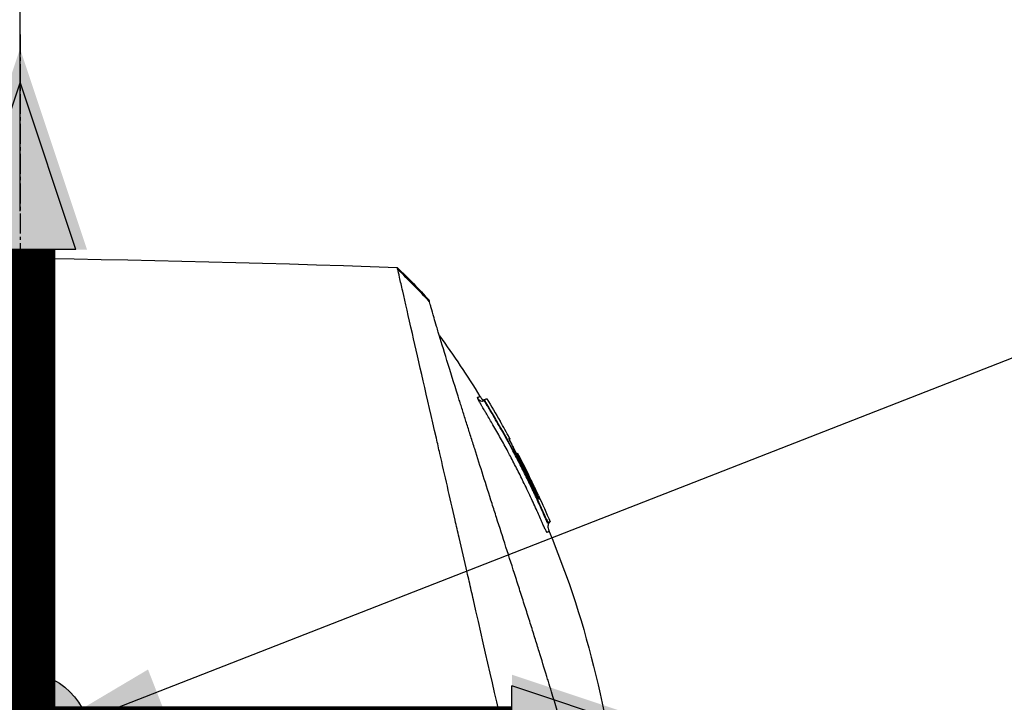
# Model space of a CAD drawing. Header units: millimetres. Extents: x 0 to 4378, y 0 to 2376.
# Tile 224 of 256: x 1645 to 1729, y 1592 to 1650. Entities that reach past the tile are written whole.
import ezdxf

# ---------------------------------------------------------------- set-up
doc = ezdxf.new("R2010")
doc.units = ezdxf.units.MM
doc.header["$LTSCALE"] = 0.2
doc.linetypes.add('CENTER2', pattern=[1.125, 0.75, -0.125, 0.125, -0.125])
for name, color, linetype in [('02_Center Line', 1, 'CENTER2'), ('07_Special Line2', 76, 'Continuous'), ('12_Before Rev.Num.', 5, 'Continuous')]:
    doc.layers.add(name, color=color, linetype=linetype)
doc.layers.add('14_Mark', color=7, linetype='Continuous', true_color=0xe03c31)
doc.styles.add('Rainbow-5.0 Style', font='malgunsl.ttf')
doc.dimstyles.new('Rainbow-5.0 Style', dxfattribs={"dimtxt": 4, "dimasz": 2.5, "dimexe": 1, "dimexo": 1, "dimgap": 1, "dimtad": 1, "dimdsep": 46, "dimtxsty": 'Rainbow-5.0 Style', "dimcen": 0, "dimclrd": 251, "dimclre": 251, "dimclrt": 7, "dimazin": 3, "dimtp": 0.1, "dimtm": 0.1, "dimtfac": 0.61, "dimtmove": 0, "dimatfit": 3, "dimfxl": 1, "dimlwd": -1, "dimlwe": -1, "dimarcsym": 1})

# ---------------------------------------------------------------- blocks, each defined once
blk = doc.blocks.new('A$C87452269')
for p, q in [((34.874, 1023.623), (34.874, 1023.623)), ((39.542, 1015.311), (39.509, 1015.277)), ((39.679, 1015.043), (39.653, 1015.016)), ((44.222, 1006.86), (44.159, 1006.835)), ((44.79, 1005.093), (44.818, 1005.121)), ((44.908, 1004.806), (44.956, 1004.854)), ((45.133, 1004.925), (45.085, 1004.877))]:
    blk.add_line(p, q)
for centre, radius, start, end in [((-30.499, 972.597), 82.251, 28.65418, 29.79857), ((-29.836, 972.952), 81.499, 25.8226, 27.58961)]:
    blk.add_arc(centre, radius, start, end)
for centre, major_axis, ratio, start_param, end_param in [((15.153, 987.976), (-32.061, 52.728), 0.606634, 5.046093, 5.111834), ((-25.386, 986.906), (66.266, 26.567), 0.000011, 0.000002, 0.010494), ((-27.095, 984.45), (68.777, 27.59), 0.000012, 0.010242, 0.035277), ((42.269, 1010.635), (-0.0464, 0.0886), 0.999416, 4.712389, 6.054856), ((42.355, 1010.644), (-0.128, 0.063), 0.594731, 5.762809, 5.790684), ((-27.844, 982.574), (70.243, 28.124), 0.000013, 0.010001, 0.034555), ((-29.17, 973.168), (-33.667, 73.33), 1, 4.712389, 4.762315), ((-29.467, 973.086), (37.396, -71.919), 1, 1.521054, 1.570796), ((44.837, 1005.129), (-0.119, 0.275), 0.068449, 1.568978, 3.139771)]:
    blk.add_ellipse(centre, major_axis=major_axis, ratio=ratio, start_param=start_param, end_param=end_param)
for points in [[(-41.272, 1027.473), (-16.809, 1027.718), (7.666, 1027.415), (32.116, 1026.563)], [(32.116, 1026.563), (33.043, 1025.653), (33.951, 1024.722), (34.837, 1023.773)], [(35.702, 1020.755), (36.916, 1019.076), (38.071, 1017.351), (39.158, 1015.588)], [(39.455, 1015.227), (39.261, 1015.08), (39.119, 1015.212), (38.978, 1015.401)], [(39.457, 1015.228), (39.456, 1015.228), (39.455, 1015.227), (39.455, 1015.227)], [(39.501, 1015.269), (39.504, 1015.272), (39.506, 1015.274), (39.508, 1015.277)], [(39.508, 1015.277), (39.508, 1015.277), (39.508, 1015.277), (39.508, 1015.277)], [(39.51, 1015.268), (39.51, 1015.268), (39.51, 1015.268), (39.51, 1015.268)], [(39.51, 1015.268), (39.51, 1015.268), (39.51, 1015.268), (39.51, 1015.268)], [(39.747, 1015.393), (40.133, 1014.758), (40.511, 1014.118), (40.88, 1013.474)], [(40.88, 1013.474), (40.884, 1013.467), (40.887, 1013.459), (40.889, 1013.451)], [(41.639, 1012.023), (41.647, 1012.009), (41.65, 1011.992), (41.65, 1011.975)], [(42.257, 1010.734), (42.258, 1010.735), (42.259, 1010.735), (42.259, 1010.735)], [(42.452, 1010.482), (42.45, 1010.481), (42.422, 1010.466), (42.389, 1010.45)], [(44.141, 1007.157), (44.483, 1006.418), (44.814, 1005.674), (45.133, 1004.925)], [(44.159, 1006.835), (44.159, 1006.836), (44.158, 1006.838), (44.158, 1006.839)], [(45.133, 1004.925), (45.133, 1004.925), (45.074, 1004.901), (44.956, 1004.854)], [(45.053, 1004.084), (45.053, 1004.084), (45.053, 1004.084), (45.053, 1004.084)]]:
    blk.add_open_spline(points, degree=3)
for points, knots in [([(-41.272, 1027.473), (-41.272, 1027.473), (-41.208, 1027.408), (-40.955, 1027.155), (-40.765, 1026.966), (-40.02, 1026.22), (-39.291, 1025.492), (-38.108, 1024.308), (-37.83, 1024.03), (-37.205, 1023.406), (-36.854, 1023.054), (-35.505, 1021.706), (-34.409, 1020.609), (-32.912, 1019.112), (-32.592, 1018.793), (-31.518, 1017.719), (-30.742, 1016.942), (-29.081, 1015.282), (-28.193, 1014.394), (-26.812, 1013.013), (-26.334, 1012.535), (-25.351, 1011.552), (-24.844, 1011.045), (-23.802, 1010.003), (-23.266, 1009.466), (-21.573, 1007.774), (-20.398, 1006.599), (-18.588, 1004.789), (-17.963, 1004.164), (-16.677, 1002.878), (-16.017, 1002.218), (-14.663, 1000.864), (-13.968, 1000.169), (-12.915, 999.116), (-12.558, 998.759), (-11.455, 997.656), (-10.706, 996.907), (-8.325, 994.527), (-6.684, 992.884), (-4.635, 990.837), (-4.233, 990.435), (-3.294, 989.496), (-2.757, 988.958), (-1.865, 988.066), (-1.538, 987.74), (-1.104, 987.306), (-1.041, 987.243), (-0.903, 987.104), (-0.831, 987.032), (-0.506, 986.707), (-0.311, 986.512), (0.042, 986.159), (0.138, 986.063), (0.424, 985.777), (0.57, 985.631), (0.88, 985.322), (1.032, 985.17), (1.285, 984.917), (1.385, 984.816), (1.575, 984.626), (1.657, 984.545), (1.854, 984.348), (1.96, 984.241), (2.158, 984.043), (2.248, 983.953), (3.605, 982.598), (4.869, 981.333), (6.936, 979.265), (7.741, 978.46), (9.311, 976.891), (10.077, 976.125), (11.207, 974.994), (11.575, 974.627), (12.675, 973.526), (13.407, 972.795), (16.868, 969.334), (19.539, 966.663), (22.236, 963.966), (22.373, 963.829), (22.646, 963.556), (22.782, 963.42), (23.052, 963.15), (23.187, 963.015), (23.428, 962.774), (23.535, 962.667), (24.187, 962.016), (24.728, 961.474), (25.412, 960.79), (25.563, 960.639), (25.843, 960.359), (25.973, 960.229), (26.233, 959.969), (26.363, 959.839), (26.658, 959.544), (26.823, 959.38), (27.143, 959.06), (27.298, 958.905), (27.626, 958.576), (27.798, 958.404), (28.049, 958.153), (28.127, 958.075), (28.317, 957.885), (28.429, 957.773), (28.67, 957.532), (28.8, 957.402), (29.115, 957.087), (29.3, 956.902), (29.68, 956.522), (29.874, 956.328), (30.458, 955.744), (30.843, 955.359), (31.312, 954.891), (31.4, 954.802), (31.629, 954.574), (31.767, 954.435), (32.053, 954.149), (32.199, 954.003), (32.5, 953.703), (32.654, 953.548), (32.959, 953.243), (33.11, 953.093), (33.402, 952.8), (33.544, 952.658), (33.961, 952.242), (34.231, 951.972), (34.745, 951.458), (34.989, 951.213), (35.453, 950.749), (35.673, 950.529), (36.289, 949.913), (36.674, 949.529), (37.36, 948.843), (37.666, 948.536), (38.21, 947.992), (38.451, 947.751), (38.878, 947.325), (39.066, 947.136), (39.322, 946.881), (39.397, 946.805), (39.609, 946.594), (39.739, 946.464), (40.075, 946.127), (40.265, 945.938), (40.675, 945.528), (40.862, 945.341), (41.05, 945.153), (41.097, 945.106), (41.143, 945.059), (41.155, 945.048), (41.17, 945.032), (41.174, 945.029), (41.174, 945.029)], [-21.000836, -21.000836, -21.000836, -21.000836, -20.328863, -20.328863, -19.655828, -19.655828, -18.308332, -18.308332, -17.924512, -17.924512, -17.485993, -17.485993, -16.316696, -16.316696, -16.006668, -16.006668, -15.296307, -15.296307, -14.534305, -14.534305, -14.139555, -14.139555, -13.730091, -13.730091, -13.30546, -13.30546, -12.401825, -12.401825, -11.929878, -11.929878, -11.437802, -11.437802, -10.9252, -10.9252, -10.663362, -10.663362, -10.117833, -10.117833, -8.934625, -8.934625, -8.645977, -8.645977, -8.260408, -8.260408, -8.006475, -8.006475, -7.961161, -7.961161, -7.91407, -7.91407, -7.778509, -7.778509, -7.724161, -7.724161, -7.666804, -7.666804, -7.602838, -7.602838, -7.565627, -7.565627, -7.532521, -7.532521, -7.488032, -7.488032, -7.450837, -7.450837, -6.924212, -6.924212, -6.587553, -6.587553, -6.265466, -6.265466, -6.109966, -6.109966, -5.79866, -5.79866, -4.627003, -4.627003, -4.564096, -4.564096, -4.501625, -4.501625, -4.439084, -4.439084, -4.389917, -4.389917, -4.135415, -4.135415, -4.06302, -4.06302, -4.00074, -4.00074, -3.938004, -3.938004, -3.858125, -3.858125, -3.782258, -3.782258, -3.697501, -3.697501, -3.658476, -3.658476, -3.601749, -3.601749, -3.53559, -3.53559, -3.439968, -3.439968, -3.337887, -3.337887, -3.131131, -3.131131, -3.082568, -3.082568, -3.005474, -3.005474, -2.922888, -2.922888, -2.834293, -2.834293, -2.74619, -2.74619, -2.661641, -2.661641, -2.496608, -2.496608, -2.34096, -2.34096, -2.194458, -2.194458, -1.921626, -1.921626, -1.681164, -1.681164, -1.470918, -1.470918, -1.287493, -1.287493, -1.207074, -1.207074, -1.056347, -1.056347, -0.792008, -0.792008, -0.395398, -0.395398, -0.197631, -0.197631, -0.099394, -0.099394, 0, 0, 0, 0]), ([(32.153, 1026.4), (32.153, 1026.403), (32.152, 1026.406), (32.15, 1026.414), (32.149, 1026.417), (32.147, 1026.426), (32.146, 1026.433), (32.142, 1026.45), (32.139, 1026.462), (32.132, 1026.492), (32.128, 1026.51), (32.119, 1026.55), (32.116, 1026.563), (32.116, 1026.563)], [0.000006, 0.000006, 0.000006, 0.000006, 0.0077656, 0.0077656, 0.0144608, 0.0144608, 0.0278513, 0.0278513, 0.0546324, 0.0546324, 0.1081958, 0.1081958, 0.2108493, 0.2108493, 0.2108493, 0.2108493]), ([(45.279, 969.112), (45.158, 969.646), (45.043, 970.163), (44.785, 971.297), (44.644, 971.896), (44.369, 973.079), (44.085, 974.391), (43.461, 977.052), (43.301, 977.712), (43.101, 978.601), (43.048, 978.841), (42.939, 979.326), (42.879, 979.591), (42.736, 980.218), (42.647, 980.598), (42.532, 981.1), (42.503, 981.229), (42.365, 981.831), (42.253, 982.324), (41.958, 983.613), (41.772, 984.419), (40.768, 988.8), (39.737, 993.246), (38.542, 998.537), (38.484, 998.794), (38.363, 999.324), (38.302, 999.588), (38.184, 1000.101), (38.125, 1000.354), (37.834, 1001.611), (37.606, 1002.602), (37.269, 1004.074), (37.157, 1004.563), (36.594, 1007.015), (36.158, 1008.914), (35.644, 1011.162), (35.544, 1011.599), (34.642, 1015.545), (33.95, 1018.558), (33.07, 1022.401), (32.79, 1023.614), (32.474, 1025.005), (32.388, 1025.393), (32.245, 1026.017), (32.187, 1026.255), (32.153, 1026.4)], [0, 0, 0, 0, 0.224226, 0.224226, 0.438481, 0.438481, 0.643813, 0.643813, 0.718212, 0.718212, 0.74576, 0.74576, 0.776284, 0.776284, 0.820204, 0.820204, 0.834927, 0.834927, 0.896521, 0.896521, 0.995652, 0.995652, 1.428405, 1.428405, 1.450296, 1.450296, 1.471663, 1.471663, 1.492327, 1.492327, 1.574835, 1.574835, 1.616316, 1.616316, 1.784634, 1.784634, 1.826029, 1.826029, 2.164003, 2.164003, 2.373598, 2.373598, 2.479923, 2.479923, 2.586935, 2.586935, 2.586935, 2.586935]), ([(-41.463, 1025.683), (-41.463, 1025.683), (-41.463, 1025.683), (-40.702, 1024.922), (-40.259, 1024.479), (-39.525, 1023.745), (-39.352, 1023.572), (-37.708, 1021.928), (-35.653, 1019.873), (-32.572, 1016.792), (-31.861, 1016.081), (-29.383, 1013.603), (-27.504, 1011.724), (-24.501, 1008.721), (-23.423, 1007.643), (-21.16, 1005.38), (-19.969, 1004.189), (-17.452, 1001.672), (-16.121, 1000.341), (-13.316, 997.536), (-11.838, 996.058), (-9.577, 993.797), (-8.801, 993.022), (-6.721, 990.941), (-5.411, 989.632), (-3.783, 988.003), (-3.457, 987.678), (-2.924, 987.144), (-2.726, 986.947), (-2.315, 986.536), (-2.157, 986.378), (-1.816, 986.036), (-1.636, 985.856), (-1.299, 985.52), (-1.143, 985.364), (-0.705, 984.926), (-0.424, 984.645), (-0.065, 984.285), (0.014, 984.207), (0.184, 984.036), (0.274, 983.947), (0.584, 983.637), (0.738, 983.483), (1.337, 982.884), (1.745, 982.476), (3.801, 980.42), (5.458, 978.763), (7.862, 976.359), (8.622, 975.599), (10.836, 973.384), (12.284, 971.937), (15.025, 969.196), (16.324, 967.897), (18.192, 966.029), (18.775, 965.446), (20.485, 963.736), (21.6, 962.621), (23.703, 960.518), (24.695, 959.527), (26.555, 957.666), (27.429, 956.792), (28.668, 955.554), (29.054, 955.167), (29.791, 954.431), (30.141, 954.08), (31.134, 953.088), (31.756, 952.465), (32.881, 951.341), (33.387, 950.834), (34.718, 949.503), (35.495, 948.726), (36.442, 947.779), (36.688, 947.533), (37.328, 946.893), (37.691, 946.53), (38.488, 945.733), (38.856, 945.365), (39.168, 945.053), (39.223, 944.998), (39.341, 944.881), (39.394, 944.827), (39.465, 944.756), (39.483, 944.738), (39.483, 944.738)], [-15.738203, -15.738203, -15.738203, -15.738203, -14.793481, -14.793481, -14.173934, -14.173934, -13.996984, -13.996984, -12.579476, -12.579476, -12.176243, -12.176243, -11.215253, -11.215253, -10.695697, -10.695697, -10.142358, -10.142358, -9.539575, -9.539575, -8.883963, -8.883963, -8.543526, -8.543526, -7.972636, -7.972636, -7.829924, -7.829924, -7.73886, -7.73886, -7.680875, -7.680875, -7.616244, -7.616244, -7.560081, -7.560081, -7.459116, -7.459116, -7.430908, -7.430908, -7.397967, -7.397967, -7.318024, -7.318024, -7.146824, -7.146824, -6.455961, -6.455961, -6.135134, -6.135134, -5.518203, -5.518203, -4.951279, -4.951279, -4.691225, -4.691225, -4.182012, -4.182012, -3.710062, -3.710062, -3.272291, -3.272291, -3.069642, -3.069642, -2.879581, -2.879581, -2.522736, -2.522736, -2.208798, -2.208798, -1.659444, -1.659444, -1.453529, -1.453529, -1.091939, -1.091939, -0.546675, -0.546675, -0.410051, -0.410051, -0.205023, -0.205023, 0, 0, 0, 0]), ([(34.874, 1023.623), (34.851, 1023.714), (34.839, 1023.764), (34.838, 1023.772), (34.837, 1023.773), (34.837, 1023.773), (34.837, 1023.773)], [0.0004853, 0.0004853, 0.0004853, 0.0004853, 0.914072, 0.914072, 0.914072, 0.9967356, 0.9967356, 0.9967356, 0.9967356]), ([(48.807, 978.945), (48.62, 979.551), (48.423, 980.188), (48.017, 981.502), (47.806, 982.183), (47.156, 984.287), (46.697, 985.771), (45.906, 988.335), (45.581, 989.385), (45.163, 990.74), (45.074, 991.029), (44.942, 991.457), (44.897, 991.604), (44.633, 992.458), (44.413, 993.169), (44.077, 994.257), (43.956, 994.645), (43.704, 995.456), (43.574, 995.872), (43.309, 996.717), (43.172, 997.149), (42.895, 998.018), (42.756, 998.453), (42.479, 999.316), (42.341, 999.746), (41.642, 1001.92), (41.094, 1003.628), (40.439, 1005.68), (40.314, 1006.072), (39.933, 1007.268), (39.681, 1008.061), (39.187, 1009.613), (38.946, 1010.373), (38.597, 1011.475), (38.484, 1011.832), (38.262, 1012.535), (38.154, 1012.879), (37.942, 1013.551), (37.837, 1013.884), (37.632, 1014.536), (37.529, 1014.862), (37.387, 1015.316), (37.341, 1015.46), (36.595, 1017.839), (36.024, 1019.683), (35.561, 1021.221), (35.512, 1021.384), (35.385, 1021.812), (35.312, 1022.06), (35.149, 1022.619), (35.069, 1022.9), (34.976, 1023.236), (34.95, 1023.334), (34.906, 1023.5), (34.888, 1023.569), (34.874, 1023.623)], [0.00002, 0.00002, 0.00002, 0.00002, 0.259158, 0.259158, 0.518708, 0.518708, 1.038075, 1.038075, 1.384705, 1.384705, 1.477831, 1.477831, 1.526561, 1.526561, 1.759973, 1.759973, 1.890971, 1.890971, 2.029156, 2.029156, 2.171186, 2.171186, 2.316283, 2.316283, 2.460898, 2.460898, 3.049329, 3.049329, 3.189055, 3.189055, 3.478614, 3.478614, 3.769885, 3.769885, 3.913253, 3.913253, 4.056001, 4.056001, 4.19686, 4.19686, 4.341119, 4.341119, 4.411312, 4.411312, 5.498875, 5.498875, 5.634552, 5.634552, 5.872375, 5.872375, 6.229939, 6.229939, 6.408513, 6.408513, 6.587137, 6.587137, 6.587137, 6.587137]), ([(38.978, 1015.401), (38.967, 1015.428), (38.959, 1015.45), (38.954, 1015.467), (38.95, 1015.479), (38.948, 1015.493), (38.949, 1015.497), (38.949, 1015.499), (38.949, 1015.5), (38.95, 1015.501), (38.951, 1015.503), (38.953, 1015.504), (38.958, 1015.506), (38.961, 1015.508), (38.969, 1015.51), (38.973, 1015.512), (38.974, 1015.513), (38.974, 1015.513), (38.975, 1015.513), (38.992, 1015.52), (39.006, 1015.526), (39.021, 1015.532), (39.022, 1015.532), (39.022, 1015.533), (39.023, 1015.533), (39.053, 1015.545), (39.076, 1015.554), (39.096, 1015.563), (39.097, 1015.563), (39.097, 1015.563), (39.097, 1015.563), (39.139, 1015.58), (39.158, 1015.588), (39.158, 1015.588)], [0, 0, 0, 0, 0.03125, 0.03125, 0.03125, 0.0538826, 0.0538826, 0.0538826, 0.0625, 0.0625, 0.0625, 0.09375, 0.09375, 0.09375, 0.1203995, 0.1203995, 0.1203995, 0.125, 0.125, 0.125, 0.2456137, 0.2456137, 0.2456137, 0.25, 0.25, 0.25, 0.4970952, 0.4970952, 0.4970952, 0.5, 0.5, 0.5, 0.9991339, 0.9991339, 0.9991339, 0.9991339]), ([(44.074, 1005.71), (44.061, 1005.739), (44.048, 1005.769), (44.034, 1005.801), (43.846, 1006.22), (43.66, 1006.628), (43.474, 1007.025), (43.264, 1007.474), (43.056, 1007.908), (42.85, 1008.328), (42.829, 1008.371), (42.809, 1008.413), (42.788, 1008.455), (42.59, 1008.856), (42.395, 1009.245), (42.203, 1009.62), (42.196, 1009.632), (42.19, 1009.645), (42.184, 1009.657), (42.085, 1009.85), (41.986, 1010.041), (41.888, 1010.227), (41.791, 1010.414), (41.713, 1010.561), (41.597, 1010.778), (41.579, 1010.813), (41.56, 1010.849), (41.541, 1010.884), (41.329, 1011.279), (41.121, 1011.659), (40.917, 1012.026), (40.804, 1012.23), (40.698, 1012.419), (40.59, 1012.609), (40.487, 1012.791), (40.382, 1012.974), (40.266, 1013.176), (40.085, 1013.488), (39.912, 1013.783), (39.737, 1014.077), (39.682, 1014.171), (39.626, 1014.264), (39.57, 1014.357), (39.553, 1014.385), (39.536, 1014.413), (39.519, 1014.441), (39.483, 1014.502), (39.446, 1014.562), (39.409, 1014.623), (39.391, 1014.653), (39.373, 1014.683), (39.354, 1014.714), (39.336, 1014.744), (39.318, 1014.774), (39.3, 1014.805), (39.272, 1014.851), (39.245, 1014.897), (39.219, 1014.942), (39.211, 1014.956), (39.203, 1014.969), (39.196, 1014.983), (39.179, 1015.012), (39.163, 1015.04), (39.148, 1015.068), (39.133, 1015.095), (39.118, 1015.122), (39.104, 1015.148), (39.076, 1015.2), (39.051, 1015.248), (39.03, 1015.29), (39.019, 1015.312), (39.01, 1015.332), (39.001, 1015.35), (38.992, 1015.369), (38.985, 1015.386), (38.978, 1015.401)], [0.7479366, 0.7479366, 0.7479366, 0.7479366, 0.75, 0.75, 0.75, 0.7778267, 0.7778267, 0.7778267, 0.8093257, 0.8093257, 0.8093257, 0.8125, 0.8125, 0.8125, 0.8427642, 0.8427642, 0.8427642, 0.84375, 0.84375, 0.84375, 0.859375, 0.859375, 0.859375, 0.875, 0.875, 0.875, 0.8775605, 0.8775605, 0.8775605, 0.90625, 0.90625, 0.90625, 0.9222304, 0.9222304, 0.9222304, 0.9375, 0.9375, 0.9375, 0.9612141, 0.9612141, 0.9612141, 0.96875, 0.96875, 0.96875, 0.9710053, 0.9710053, 0.9710053, 0.9758787, 0.9758787, 0.9758787, 0.9783012, 0.9783012, 0.9783012, 0.9807089, 0.9807089, 0.9807089, 0.984375, 0.984375, 0.984375, 0.9854706, 0.9854706, 0.9854706, 0.987866, 0.987866, 0.987866, 0.9902844, 0.9902844, 0.9902844, 0.9951532, 0.9951532, 0.9951532, 0.9975841, 0.9975841, 0.9975841, 1, 1, 1, 1]), ([(39.158, 1015.588), (39.199, 1015.521), (39.244, 1015.456), (39.325, 1015.367), (39.357, 1015.337), (39.412, 1015.3), (39.433, 1015.289), (39.47, 1015.275), (39.486, 1015.271), (39.502, 1015.269)], [0, 0, 0, 0, 0.02346593, 0.02346593, 0.03626259, 0.03626259, 0.04335885, 0.04335885, 0.04811516, 0.04811516, 0.04811516, 0.04811516]), ([(39.158, 1015.588), (39.201, 1015.519), (39.247, 1015.451), (39.334, 1015.359), (39.368, 1015.327), (39.43, 1015.29), (39.455, 1015.279), (39.488, 1015.272), (39.495, 1015.27), (39.502, 1015.269)], [0, 0, 0, 0, 0.02434231, 0.02434231, 0.03801412, 0.03801412, 0.04603239, 0.04603239, 0.04810741, 0.04810741, 0.04810741, 0.04810741]), ([(39.347, 1015.181), (39.365, 1015.183), (39.362, 1015.183), (39.392, 1015.191), (39.414, 1015.201), (39.438, 1015.215), (39.444, 1015.219), (39.452, 1015.225), (39.454, 1015.226), (39.455, 1015.227)], [0.5336392, 0.5336392, 0.5336392, 0.5336392, 0.53697532, 0.53697532, 0.54707156, 0.54707156, 0.55523752, 0.55523752, 0.56271194, 0.56271194, 0.56271194, 0.56271194]), ([(39.457, 1015.228), (39.458, 1015.229), (39.459, 1015.23), (39.46, 1015.231), (39.46, 1015.231), (39.462, 1015.232), (39.462, 1015.232), (39.465, 1015.235), (39.466, 1015.236), (39.468, 1015.238), (39.469, 1015.238), (39.471, 1015.24), (39.473, 1015.242), (39.476, 1015.245), (39.478, 1015.246), (39.482, 1015.251), (39.486, 1015.254), (39.495, 1015.263), (39.502, 1015.269), (39.508, 1015.276)], [0, 0, 0, 0, 0.00146948, 0.00146948, 0.00344082, 0.00344082, 0.00640094, 0.00640094, 0.00744169, 0.00744169, 0.00794693, 0.00794693, 0.00859822, 0.00859822, 0.0093315, 0.0093315, 0.01061688, 0.01061688, 0.01339941, 0.01339941, 0.01339941, 0.01339941]), ([(39.653, 1015.016), (39.653, 1015.017), (39.587, 1015.127), (39.544, 1015.204), (39.501, 1015.281), (39.508, 1015.275), (39.508, 1015.276), (39.508, 1015.276), (39.508, 1015.277), (39.509, 1015.277)], [0, 0, 0, 0, 0.25, 0.25, 0.25, 0.5, 0.5, 0.5, 0.840661, 0.840661, 0.840661, 0.840661]), ([(39.679, 1015.043), (39.671, 1015.057), (39.662, 1015.071), (39.646, 1015.099), (39.638, 1015.113), (39.62, 1015.144), (39.611, 1015.161), (39.592, 1015.194), (39.583, 1015.211), (39.568, 1015.241), (39.561, 1015.255), (39.55, 1015.28), (39.546, 1015.29), (39.541, 1015.306), (39.541, 1015.31), (39.543, 1015.311)], [-0.04708138, -0.04708138, -0.04708138, -0.04708138, -0.04206155, -0.04206155, -0.03717867, -0.03717867, -0.03071828, -0.03071828, -0.02354661, -0.02354661, -0.01630299, -0.01630299, -0.00841386, -0.00841386, -0.00000018, -0.00000018, -0.00000018, -0.00000018]), ([(39.543, 1015.311), (39.612, 1015.339), (39.664, 1015.36), (39.731, 1015.386), (39.747, 1015.393), (39.747, 1015.393)], [-1.1132476, -1.1132476, -1.1132476, -1.1132476, -0.8232096, -0.8232096, -0.5568623, -0.5568623, -0.5568623, -0.5568623]), ([(42.192, 1010.529), (42.09, 1010.724), (41.987, 1010.918), (41.883, 1011.112), (41.591, 1011.658), (41.294, 1012.198), (40.989, 1012.736), (40.727, 1013.2), (40.461, 1013.661), (40.19, 1014.12), (40.122, 1014.235), (40.054, 1014.349), (39.985, 1014.463), (39.951, 1014.52), (39.917, 1014.578), (39.883, 1014.635), (39.866, 1014.663), (39.848, 1014.692), (39.831, 1014.72), (39.814, 1014.749), (39.797, 1014.777), (39.78, 1014.806), (39.745, 1014.863), (39.71, 1014.919), (39.676, 1014.977), (39.669, 1014.99), (39.661, 1015.003), (39.653, 1015.016)], [0.5421635, 0.5421635, 0.5421635, 0.5421635, 0.6006248, 0.6006248, 0.6006248, 0.7652776, 0.7652776, 0.7652776, 0.9072115, 0.9072115, 0.9072115, 0.942695, 0.942695, 0.942695, 0.9604367, 0.9604367, 0.9604367, 0.9693076, 0.9693076, 0.9693076, 0.9781784, 0.9781784, 0.9781784, 0.9959202, 0.9959202, 0.9959202, 1, 1, 1, 1]), ([(44.818, 1005.121), (44.077, 1006.833), (43.278, 1008.517), (41.563, 1011.827), (40.65, 1013.448), (39.679, 1015.043)], [-1.119586, -1.119586, -1.119586, -1.119586, -0.560022, -0.560022, -0.000001, -0.000001, -0.000001, -0.000001]), ([(42.388, 1010.452), (42.335, 1010.553), (42.283, 1010.654), (42.232, 1010.754), (42.181, 1010.853), (42.132, 1010.95), (42.085, 1011.044), (42.038, 1011.138), (41.993, 1011.229), (41.951, 1011.314), (41.909, 1011.399), (41.87, 1011.478), (41.836, 1011.551), (41.801, 1011.624), (41.77, 1011.69), (41.744, 1011.748), (41.718, 1011.806), (41.696, 1011.855), (41.679, 1011.895), (41.662, 1011.936), (41.65, 1011.967), (41.644, 1011.989), (41.637, 1012.01), (41.636, 1012.021), (41.639, 1012.023)], [0, 0, 0, 0, 0.125, 0.125, 0.125, 0.25, 0.25, 0.25, 0.375, 0.375, 0.375, 0.499999, 0.499999, 0.499999, 0.625, 0.625, 0.625, 0.75, 0.75, 0.75, 0.875, 0.875, 0.875, 1, 1, 1, 1]), ([(41.647, 1011.985), (41.647, 1011.985), (41.647, 1011.984), (41.649, 1011.978), (41.652, 1011.967), (41.667, 1011.926), (41.684, 1011.884), (41.739, 1011.758), (41.783, 1011.662), (41.893, 1011.432), (41.96, 1011.295), (42.107, 1011), (42.189, 1010.838), (42.311, 1010.601), (42.349, 1010.527), (42.388, 1010.452)], [0.0216019, 0.0216019, 0.0216019, 0.0216019, 0.0269405, 0.0269405, 0.0451373, 0.0451373, 0.0828541, 0.0828541, 0.1358956, 0.1358956, 0.1907173, 0.1907173, 0.246394, 0.246394, 0.2715432, 0.2715432, 0.2715432, 0.2715432]), ([(41.679, 1012.038), (41.68, 1012.037), (41.681, 1012.035), (41.686, 1012.023), (41.688, 1012.012), (41.69, 1011.99), (41.689, 1011.979), (41.685, 1011.959), (41.682, 1011.95), (41.675, 1011.936), (41.671, 1011.931), (41.667, 1011.926)], [-0.00087939, -0.00087939, -0.00087939, -0.00087939, 0, 0, 0.00436612, 0.00436612, 0.00867322, 0.00867322, 0.01202355, 0.01202355, 0.01406512, 0.01406512, 0.01406512, 0.01406512]), ([(43.677, 1007.551), (43.489, 1007.949), (43.296, 1008.347), (43.102, 1008.742), (42.907, 1009.137), (42.71, 1009.529), (42.506, 1009.924), (42.403, 1010.125), (42.298, 1010.327), (42.192, 1010.529)], [0.2429801, 0.2429801, 0.2429801, 0.2429801, 0.362195, 0.362195, 0.362195, 0.4814099, 0.4814099, 0.4814099, 0.5421635, 0.5421635, 0.5421635, 0.5421635]), ([(42.262, 1010.736), (42.269, 1010.739), (42.276, 1010.741), (42.291, 1010.743), (42.299, 1010.743), (42.322, 1010.742), (42.338, 1010.738), (42.362, 1010.729), (42.37, 1010.724), (42.385, 1010.712), (42.391, 1010.705), (42.396, 1010.697)], [-0.01932859, -0.01932859, -0.01932859, -0.01932859, -0.01686752, -0.01686752, -0.01403596, -0.01403596, -0.0080494, -0.0080494, -0.00399872, -0.00399872, -0.00001431, -0.00001431, -0.00001431, -0.00001431]), ([(42.357, 1010.681), (42.357, 1010.681), (42.357, 1010.68), (42.357, 1010.678), (42.357, 1010.678), (42.358, 1010.677), (42.358, 1010.676), (42.359, 1010.674), (42.359, 1010.672), (42.36, 1010.669), (42.361, 1010.669), (42.361, 1010.668), (42.362, 1010.667), (42.363, 1010.663), (42.365, 1010.659), (42.366, 1010.655), (42.368, 1010.651), (42.37, 1010.647), (42.372, 1010.643), (42.374, 1010.639), (42.376, 1010.635), (42.378, 1010.631), (42.38, 1010.627), (42.382, 1010.622), (42.384, 1010.618), (42.388, 1010.609), (42.392, 1010.6), (42.397, 1010.592), (42.4, 1010.584), (42.404, 1010.576), (42.408, 1010.568), (42.422, 1010.54), (42.437, 1010.511), (42.452, 1010.482)], [0, 0, 0, 0, 0.046422, 0.046422, 0.046422, 0.063135, 0.063135, 0.063135, 0.11053, 0.11053, 0.11053, 0.12627, 0.12627, 0.12627, 0.18889, 0.18889, 0.18889, 0.251509, 0.251509, 0.251509, 0.313558, 0.313558, 0.313558, 0.37668, 0.37668, 0.37668, 0.501837, 0.501837, 0.501837, 0.609274, 0.609274, 0.609274, 1, 1, 1, 1]), ([(43.883, 1007.707), (43.882, 1007.709), (43.881, 1007.711), (43.879, 1007.714), (43.858, 1007.759), (43.836, 1007.805), (43.813, 1007.853), (43.768, 1007.948), (43.721, 1008.046), (43.672, 1008.146), (43.624, 1008.247), (43.575, 1008.349), (43.525, 1008.451)], [0.6844931, 0.6844931, 0.6844931, 0.6844931, 0.6875004, 0.6875004, 0.6875004, 0.7500001, 0.7500001, 0.7500001, 0.8750003, 0.8750003, 0.8750003, 1, 1, 1, 1]), ([(44.141, 1007.157), (44.116, 1007.212), (44.087, 1007.274), (44.055, 1007.343), (44.021, 1007.416), (43.983, 1007.496), (43.942, 1007.581), (43.923, 1007.622), (43.903, 1007.664), (43.883, 1007.707)], [0.3828608, 0.3828608, 0.3828608, 0.3828608, 0.5000001, 0.5000001, 0.5000001, 0.6250007, 0.6250007, 0.6250007, 0.6844931, 0.6844931, 0.6844931, 0.6844931]), ([(44.79, 1005.093), (44.783, 1005.109), (44.776, 1005.125), (44.769, 1005.14), (44.763, 1005.155), (44.757, 1005.169), (44.751, 1005.183), (44.713, 1005.27), (44.675, 1005.357), (44.637, 1005.444), (44.615, 1005.494), (44.593, 1005.544), (44.571, 1005.595), (44.548, 1005.645), (44.526, 1005.696), (44.504, 1005.746), (44.414, 1005.948), (44.324, 1006.149), (44.233, 1006.35), (44.051, 1006.752), (43.866, 1007.152), (43.677, 1007.551)], [0.0000001, 0.0000001, 0.0000001, 0.0000001, 0.0045503, 0.0045503, 0.0045503, 0.0087839, 0.0087839, 0.0087839, 0.034354, 0.034354, 0.034354, 0.0492559, 0.0492559, 0.0492559, 0.0641577, 0.0641577, 0.0641577, 0.1237652, 0.1237652, 0.1237652, 0.2429801, 0.2429801, 0.2429801, 0.2429801]), ([(44.126, 1006.908), (44.129, 1006.908), (44.132, 1006.908), (44.153, 1006.906), (44.17, 1006.901), (44.194, 1006.889), (44.201, 1006.884), (44.215, 1006.872), (44.22, 1006.866), (44.222, 1006.86)], [0.00339509, 0.00339509, 0.00339509, 0.00339509, 0.00434697, 0.00434697, 0.00936629, 0.00936629, 0.01210725, 0.01210725, 0.01541577, 0.01541577, 0.01541577, 0.01541577]), ([(44.67, 1004.365), (44.664, 1004.378), (44.657, 1004.391), (44.651, 1004.405), (44.645, 1004.418), (44.638, 1004.432), (44.632, 1004.446), (44.618, 1004.474), (44.605, 1004.503), (44.591, 1004.533), (44.564, 1004.594), (44.536, 1004.655), (44.509, 1004.717), (44.495, 1004.748), (44.482, 1004.779), (44.469, 1004.81), (44.458, 1004.834), (44.448, 1004.858), (44.437, 1004.882), (44.435, 1004.888), (44.433, 1004.893), (44.43, 1004.899), (44.409, 1004.949), (44.387, 1004.998), (44.365, 1005.048), (44.349, 1005.087), (44.332, 1005.125), (44.315, 1005.165), (44.231, 1005.355), (44.16, 1005.517), (44.074, 1005.71)], [0.71415673, 0.71415673, 0.71415673, 0.71415673, 0.71531044, 0.71531044, 0.71531044, 0.7164591, 0.7164591, 0.7164591, 0.71875, 0.71875, 0.71875, 0.72340425, 0.72340425, 0.72340425, 0.72567726, 0.72567726, 0.72567726, 0.72744673, 0.72744673, 0.72744673, 0.72785169, 0.72785169, 0.72785169, 0.73155671, 0.73155671, 0.73155671, 0.734375, 0.734375, 0.734375, 0.74793659, 0.74793659, 0.74793659, 0.74793659]), ([(44.818, 1004.082), (44.816, 1004.085), (44.814, 1004.089), (44.812, 1004.092), (44.804, 1004.106), (44.795, 1004.121), (44.786, 1004.138), (44.767, 1004.172), (44.746, 1004.212), (44.724, 1004.256), (44.712, 1004.279), (44.701, 1004.302), (44.688, 1004.327), (44.682, 1004.34), (44.676, 1004.352), (44.67, 1004.365)], [0.703125, 0.703125, 0.703125, 0.703125, 0.70373263, 0.70373263, 0.70373263, 0.70603388, 0.70603388, 0.70603388, 0.71067629, 0.71067629, 0.71067629, 0.71299904, 0.71299904, 0.71299904, 0.71415673, 0.71415673, 0.71415673, 0.71415673]), ([(44.908, 1004.806), (44.907, 1004.806), (44.906, 1004.806), (44.904, 1004.809), (44.902, 1004.812), (44.901, 1004.815), (44.899, 1004.819), (44.896, 1004.824), (44.894, 1004.831), (44.89, 1004.84), (44.887, 1004.848), (44.883, 1004.858), (44.879, 1004.868), (44.869, 1004.896), (44.857, 1004.931), (44.842, 1004.969), (44.832, 1004.996), (44.819, 1005.024), (44.807, 1005.053), (44.801, 1005.066), (44.795, 1005.08), (44.79, 1005.093)], [0, 0, 0, 0, 0.113476, 0.113476, 0.113476, 0.199772, 0.199772, 0.199772, 0.314498, 0.314498, 0.314498, 0.426157, 0.426157, 0.426157, 0.710514, 0.710514, 0.710514, 0.908214, 0.908214, 0.908214, 1, 1, 1, 1]), ([(45.085, 1004.877), (45.086, 1004.877), (45.081, 1004.875), (45.072, 1004.872), (45.063, 1004.868), (45.05, 1004.863), (45.032, 1004.856), (45.015, 1004.849), (44.992, 1004.84), (44.966, 1004.829), (44.959, 1004.826), (44.952, 1004.824), (44.945, 1004.821), (44.942, 1004.819), (44.938, 1004.818), (44.934, 1004.816), (44.931, 1004.815), (44.927, 1004.813), (44.923, 1004.812), (44.919, 1004.81), (44.915, 1004.809), (44.911, 1004.807), (44.91, 1004.807), (44.909, 1004.806), (44.908, 1004.806)], [0.5000607, 0.5000607, 0.5000607, 0.5000607, 0.636912, 0.636912, 0.636912, 0.773829, 0.773829, 0.773829, 0.9107426, 0.9107426, 0.9107426, 0.944971, 0.944971, 0.944971, 0.9620852, 0.9620852, 0.9620852, 0.9791994, 0.9791994, 0.9791994, 0.9963136, 0.9963136, 0.9963136, 0.9999009, 0.9999009, 0.9999009, 0.9999009]), ([(45.085, 1004.877), (45.052, 1004.843), (45.023, 1004.804), (44.978, 1004.717), (44.963, 1004.669), (44.947, 1004.568), (44.946, 1004.516), (44.956, 1004.395), (44.971, 1004.326), (45.008, 1004.2), (45.029, 1004.141), (45.053, 1004.084)], [0, 0, 0, 0, 0.01428743, 0.01428743, 0.02928516, 0.02928516, 0.04474988, 0.04474988, 0.06569789, 0.06569789, 0.08425725, 0.08425725, 0.08425725, 0.08425725]), ([(45.053, 1004.084), (45.053, 1004.084), (45.047, 1004.082), (45.038, 1004.078), (45.032, 1004.076), (45.025, 1004.073), (45.016, 1004.07), (45.009, 1004.067), (45.001, 1004.064), (44.992, 1004.06), (44.985, 1004.057), (44.977, 1004.054), (44.968, 1004.05), (44.958, 1004.046), (44.947, 1004.041), (44.934, 1004.036), (44.929, 1004.034), (44.923, 1004.032), (44.917, 1004.03), (44.917, 1004.029), (44.916, 1004.029), (44.915, 1004.029), (44.912, 1004.028), (44.908, 1004.026), (44.905, 1004.025), (44.901, 1004.023), (44.9, 1004.023), (44.894, 1004.021), (44.889, 1004.019), (44.885, 1004.017), (44.881, 1004.016), (44.88, 1004.016), (44.88, 1004.016), (44.879, 1004.015), (44.877, 1004.015), (44.876, 1004.014), (44.876, 1004.014), (44.875, 1004.014), (44.874, 1004.014), (44.872, 1004.013), (44.871, 1004.013), (44.869, 1004.014), (44.866, 1004.016), (44.866, 1004.016), (44.865, 1004.017), (44.865, 1004.017), (44.857, 1004.024), (44.847, 1004.037), (44.834, 1004.056), (44.829, 1004.064), (44.824, 1004.072), (44.818, 1004.082)], [0.5675012, 0.5675012, 0.5675012, 0.5675012, 0.6039167, 0.6039167, 0.6039167, 0.625, 0.625, 0.625, 0.6420973, 0.6420973, 0.6420973, 0.65625, 0.65625, 0.65625, 0.671875, 0.671875, 0.671875, 0.6787717, 0.6787717, 0.6787717, 0.6796875, 0.6796875, 0.6796875, 0.6835937, 0.6835937, 0.6835937, 0.6875, 0.6875, 0.6875, 0.6906377, 0.6906377, 0.6906377, 0.6914062, 0.6914062, 0.6914062, 0.6933594, 0.6933594, 0.6933594, 0.6953125, 0.6953125, 0.6953125, 0.6969329, 0.6969329, 0.6969329, 0.6972656, 0.6972656, 0.6972656, 0.7014726, 0.7014726, 0.7014726, 0.703125, 0.703125, 0.703125, 0.703125]), ([(45.053, 1004.084), (48.339, 996.175), (50.347, 987.65), (51.272, 977.667), (51.373, 976.208), (51.487, 973.812), (51.518, 972.875), (51.546, 971.411), (51.553, 970.86), (51.555, 970.357)], [0, 0, 0, 0, 2.569332, 2.569332, 3.007712, 3.007712, 3.288956, 3.288956, 3.446993, 3.446993, 3.446993, 3.446993])]:
    blk.add_open_spline(points, degree=3, knots=knots)
at = {"layer": '02_Center Line', "ltscale": 11.288275}
blk.add_line((0, 1046.397), (0, 526.675), dxfattribs=at)
blk = doc.blocks.new('*D147')
at = {"color": 251, "linetype": 'ByBlock', "transparency": 16777216}
for p, q in [((1588.544, 1699.157), (1769.201, 1699.157)), ((1765.201, 1598.457), (1765.201, 1689.157)), ((1699.244, 1588.457), (1769.201, 1588.457))]:
    blk.add_line(p, q, dxfattribs=at)
at = {"color": 251, "transparency": 16777216}
for points in [[(1763.534, 1689.157), (1766.868, 1689.157), (1765.201, 1699.157)], [(1763.534, 1598.457), (1766.868, 1598.457), (1765.201, 1588.457)]]:
    blk.add_solid(points, dxfattribs=at)
at = {"layer": 'Defpoints', "color": 0, "transparency": 16777216}
for p in [(1584.544, 1699.157), (1765.201, 1699.157), (1695.244, 1588.457)]:
    blk.add_point(p, dxfattribs=at)
at = {"color": 7, "transparency": 16777216, "insert": (1752.88, 1643.807), "char_height": 16, "attachment_point": 5, "rotation": 90, "style": 'Rainbow-5.0 Style'}
blk.add_mtext('110.7', dxfattribs=at)
blk = doc.blocks.new('*D149')
at = {"color": 251, "linetype": 'ByBlock', "transparency": 16777216}
for p, q in [((1534.346, 1744.324), (1534.346, 1816.218)), ((1645.046, 1633.624), (1645.046, 1816.218)), ((1544.346, 1812.218), (1635.046, 1812.218))]:
    blk.add_line(p, q, dxfattribs=at)
at = {"color": 251, "transparency": 16777216}
for points in [[(1544.346, 1813.885), (1544.346, 1810.551), (1534.346, 1812.218)], [(1635.046, 1813.885), (1635.046, 1810.551), (1645.046, 1812.218)]]:
    blk.add_solid(points, dxfattribs=at)
at = {"layer": 'Defpoints', "color": 0, "transparency": 16777216}
for p in [(1645.046, 1812.218), (1534.346, 1740.324), (1645.046, 1629.624)]:
    blk.add_point(p, dxfattribs=at)
at = {"color": 7, "transparency": 16777216, "insert": (1589.696, 1824.539), "char_height": 16, "attachment_point": 5, "style": 'Rainbow-5.0 Style'}
blk.add_mtext('110.7', dxfattribs=at)
blk = doc.blocks.new('*D151')
at = {"color": 251, "linetype": 'ByBlock', "transparency": 16777216}
for p, q in [((1649.046, 1699.157), (1818.696, 1699.157)), ((1814.696, 781.457), (1814.696, 1689.157)), ((1649.046, 771.457), (1818.696, 771.457))]:
    blk.add_line(p, q, dxfattribs=at)
at = {"color": 251, "transparency": 16777216}
for points in [[(1813.029, 1689.157), (1816.362, 1689.157), (1814.696, 1699.157)], [(1813.029, 781.457), (1816.362, 781.457), (1814.696, 771.457)]]:
    blk.add_solid(points, dxfattribs=at)
at = {"layer": 'Defpoints', "color": 0, "transparency": 16777216}
for p in [(1645.046, 1699.157), (1814.696, 1699.157), (1645.046, 771.457)]:
    blk.add_point(p, dxfattribs=at)
at = {"color": 7, "transparency": 16777216, "insert": (1802.424, 1235.307), "char_height": 16, "attachment_point": 5, "rotation": 90, "style": 'Rainbow-5.0 Style'}
blk.add_mtext('927.7', dxfattribs=at)
blk = doc.blocks.new('A$Ca1632f6c')
at = {"layer": '07_Special Line2'}
blk.add_hatch(color=256, dxfattribs=at).paths.add_polyline_path([(49.156, 0), (34.9, 4.752), (34.9, -4.752)])
at = {"layer": '12_Before Rev.Num.'}
blk.add_hatch(color=256, dxfattribs=at).paths.add_polyline_path([(0, 49.156), (-4.752, 34.9), (4.752, 34.9)])
at = {"layer": '14_Mark'}
h = blk.add_hatch(color=256, dxfattribs=at)
h.dxf.hatch_style = 1
h.paths.add_polyline_path([(5, 0, 1), (-5, 0, 1)])
at = {"layer": '07_Special Line2'}
for p, q in [((34.9, -3.96), (34.9, 3.96)), ((46.78, 0), (34.9, 3.96)), ((34.9, -3.96), (46.78, 0))]:
    blk.add_line(p, q, dxfattribs=at)
at = {"layer": '07_Special Line2', "const_width": 5}
blk.add_lwpolyline([(34.9, 0), (0, 0)], dxfattribs=at)
at = {"layer": '12_Before Rev.Num.'}
for p, q in [((0, 46.78), (-3.96, 34.9)), ((3.96, 34.9), (0, 46.78)), ((3.96, 34.9), (-3.96, 34.9))]:
    blk.add_line(p, q, dxfattribs=at)
at = {"layer": '12_Before Rev.Num.', "const_width": 5}
blk.add_lwpolyline([(0, 34.9), (0, 0)], dxfattribs=at)
at = {"layer": '14_Mark'}
blk.add_circle((0, 0), 5, dxfattribs=at)
at = {"layer": '07_Special Line2', "insert": (34.529, -17.308), "char_height": 16, "attachment_point": 4, "style": 'Rainbow-5.0 Style'}
blk.add_mtext('{\\fMalgun Gothic Semilight|b1|i0|c129|p50;Y}', dxfattribs=at)
at = {"layer": '12_Before Rev.Num.', "insert": (-20.587, 35.725), "char_height": 16, "attachment_point": 4, "style": 'Rainbow-5.0 Style'}
blk.add_mtext('{\\fMalgun Gothic Semilight|b1|i0|c129|p50;Z}', dxfattribs=at)
at = {"layer": '14_Mark', "insert": (-17.839, -15.459), "char_height": 16, "attachment_point": 4, "style": 'Rainbow-5.0 Style'}
blk.add_mtext('{\\fMalgun Gothic Semilight|b1|i0|c129|p50;3}', dxfattribs=at)

msp = doc.modelspace()

# ---------------------------------------------------------------- block references
msp.add_blockref('A$C87452269', (1645.046, 602.257))
at = {"xscale": 1.2, "yscale": 1.2, "zscale": 1.2}
msp.add_blockref('A$Ca1632f6c', (1645.048, 1588.457), dxfattribs=at)

# ---------------------------------------------------------------- dimensions: what is measured, and where the dimension line sits
dim = msp.add_linear_dim(base=(1645.046, 1812.218), p1=(1534.346, 1740.324), p2=(1645.046, 1629.624), dimstyle='Rainbow-5.0 Style', override={"dimscale": 4, "dimtol": 0, "dimlim": 0, "dimtp": 0.1, "dimtm": 0.1, "dimtfac": 0.61, "dimtdec": 2, "dimtolj": 0, "dimtzin": 8})
dim.commit()
dim.dimension.update_dxf_attribs({"geometry": '*D149', "text_midpoint": (1589.696, 1824.539)})
for base, p1, p2, picture, middle in [((1765.201, 1699.157), (1695.244, 1588.457), (1584.544, 1699.157), '*D147', (1752.88, 1643.807)), ((1814.696, 1699.157), (1645.046, 771.457), (1645.046, 1699.157), '*D151', (1802.424, 1235.307))]:
    dim = msp.add_linear_dim(base=base, p1=p1, p2=p2, angle=90, dimstyle='Rainbow-5.0 Style', override={"dimscale": 4, "dimtol": 0, "dimlim": 0, "dimtp": 0.1, "dimtm": 0.1, "dimtfac": 0.61, "dimtdec": 2, "dimtolj": 0, "dimtzin": 8})
    dim.commit()
    dim.dimension.update_dxf_attribs({"geometry": picture, "text_midpoint": middle})

# ---------------------------------------------------------------- leaders
at = {"annotation_type": 0, "has_hookline": 1, "hookline_direction": 0, "text_width": 115.187}
msp.add_leader([(1645.046, 1588.136), (1864.122, 1673.688), (1876.622, 1673.688)], dimstyle='Rainbow-5.0 Style', override={"dimscale": 5, "dimgap": 1, "dimtad": 1}, dxfattribs=at)

doc.saveas('drawing.dxf')
